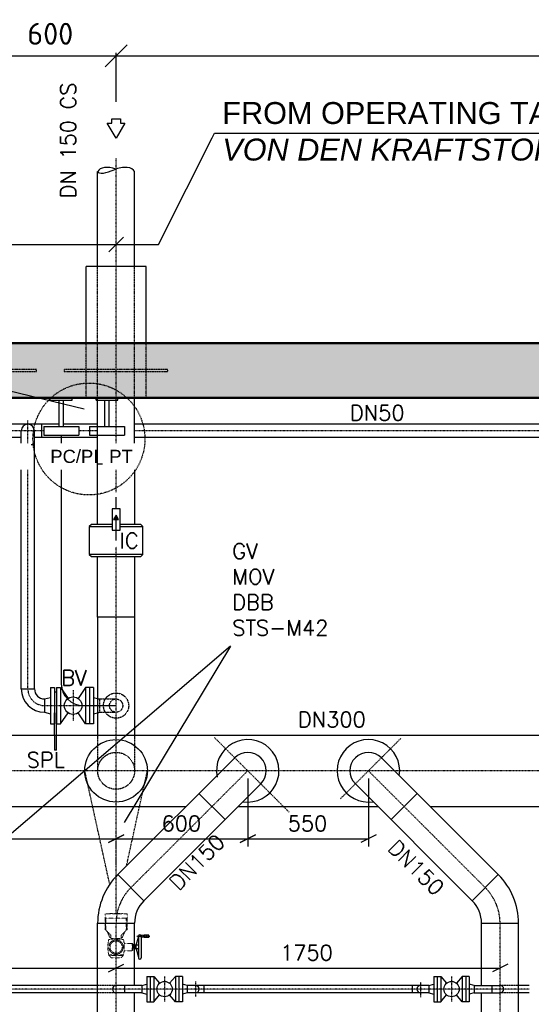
# Model space of a CAD drawing. Header units: millimetres. Extents: x -197187 to 241957296, y -45270 to 70505.
# Tile 52 of 116: x 8126 to 10458, y 11387 to 15877. Entities that reach past the tile are written whole.
import ezdxf
from ezdxf.enums import TextEntityAlignment as Align

# ---------------------------------------------------------------- set-up
doc = ezdxf.new("R2010")
doc.units = ezdxf.units.MM
doc.header["$LTSCALE"] = 0.5
doc.linetypes.add('DASHDOT', pattern=[1, 0.5, -0.25, 0, -0.25])
doc.linetypes.add('HIDDEN', pattern=[0.375, 0.25, -0.125])
for name, color, linetype in [('15', 7, 'Continuous'), ('41', 7, 'Continuous'), ('BEMAßUNG', 7, 'Continuous'), ('Beschriftung', 7, 'Continuous'), ('P-MU025ENTLÜ', 7, 'Continuous'), ('P-MU050ENTL', 7, 'Continuous'), ('P-MU150AUSL', 7, 'Continuous'), ('P-MU200AUSL', 7, 'Continuous'), ('P-MU250AUSL', 7, 'Continuous'), ('P-MU300AUSL', 7, 'Continuous')]:
    doc.layers.add(name, color=color, linetype=linetype)
doc.styles.add('LBB3.5M1000', font='isocp.shx', dxfattribs={"height": 3.5})
doc.styles.add('ROMANS', font='ROMANS', dxfattribs={"height": 0.2})
doc.styles.get("Standard").update_dxf_attribs({"font": 'isocpeur.ttf'})
doc.dimstyles.new('DIN', dxfattribs={"dimtxt": 2.5, "dimasz": 2.5, "dimexe": 1.25, "dimexo": 0.625, "dimtad": 1, "dimtih": 1, "dimdec": 4, "dimdsep": 46, "dimlunit": 6, "dimtxsty": 'Standard', "dimcen": 2.5, "dimadec": 0, "dimazin": 0, "dimtfac": 1, "dimtdec": 4, "dimtmove": 0, "dimatfit": 3, "dimfxl": 0, "dimtvp": 1, "dimtolj": 1, "dimtzin": 0, "dimarcsym": 0})

# ---------------------------------------------------------------- blocks, each defined once
blk = doc.blocks.new('_Oblique')
at = {"color": 0, "linetype": 'ByBlock', "lineweight": -2}
blk.add_line((-0.5, -0.5), (0.5, 0.5), dxfattribs=at)
blk = doc.blocks.new('*D13')
at = {"layer": 'BEMAßUNG', "color": 0, "lineweight": -2, "transparency": 16777216}
for p, q in [((8565.5, 15502), (8565.5, 15724.9)), ((13315.5, 15502), (13315.5, 15724.9)), ((8565.5, 15712.4), (13315.5, 15712.4))]:
    blk.add_line(p, q, dxfattribs=at)
at = {"layer": 'DEFPOINTS', "color": 0, "transparency": 16777216}
for p in [(13315.5, 15712.4), (8565.5, 14402), (13315.5, 14402)]:
    blk.add_point(p, dxfattribs=at)
at = {"layer": 'BEMAßUNG', "color": 0, "lineweight": -2, "transparency": 16777216, "xscale": 100, "yscale": 100, "zscale": 100, "rotation": 180}
blk.add_blockref('_Oblique', (8565.5, 15712.4), dxfattribs=at)
at = {"layer": 'BEMAßUNG', "color": 0, "lineweight": -2, "transparency": 16777216, "xscale": 100, "yscale": 100, "zscale": 100}
blk.add_blockref('_Oblique', (13315.5, 15712.4), dxfattribs=at)
at = {"layer": 'BEMAßUNG', "color": 0, "transparency": 16777216, "insert": (10940.5, 15812.4), "char_height": 100, "attachment_point": 5}
blk.add_mtext('\\A1;4.750', dxfattribs=at)
blk = doc.blocks.new('*D14')
at = {"layer": 'BEMAßUNG', "color": 0, "lineweight": -2, "transparency": 16777216}
for p, q in [((7965.5, 15502), (7965.5, 15724.9)), ((8565.5, 15502), (8565.5, 15724.9)), ((7965.5, 15712.4), (8565.5, 15712.4))]:
    blk.add_line(p, q, dxfattribs=at)
at = {"layer": 'DEFPOINTS', "color": 0, "transparency": 16777216}
for p in [(8565.5, 15712.4), (7965.5, 14402), (8565.5, 14402)]:
    blk.add_point(p, dxfattribs=at)
at = {"layer": 'BEMAßUNG', "color": 0, "lineweight": -2, "transparency": 16777216, "xscale": 100, "yscale": 100, "zscale": 100, "rotation": 180}
blk.add_blockref('_Oblique', (7965.5, 15712.4), dxfattribs=at)
at = {"layer": 'BEMAßUNG', "color": 0, "lineweight": -2, "transparency": 16777216, "xscale": 100, "yscale": 100, "zscale": 100}
blk.add_blockref('_Oblique', (8565.5, 15712.4), dxfattribs=at)
at = {"layer": 'BEMAßUNG', "color": 0, "transparency": 16777216, "insert": (8265.5, 15812.4), "char_height": 100, "attachment_point": 5}
blk.add_mtext('\\A1;600', dxfattribs=at)

msp = doc.modelspace()

# ---------------------------------------------------------------- hatches: boundary and pattern name
h = msp.add_hatch(color=256)
h.dxf.hatch_style = 1
h.paths.add_polyline_path([(8565.549, 13617.779), (8553.952, 13597.693), (8577.146, 13597.693)])

# ---------------------------------------------------------------- linework, layer by layer
for p, q in [((8565.549, 13645.981), (8565.549, 13700.306)), ((8565.549, 13502.018), (8565.549, 13597.693)), ((8481.399, 13152.018), (8481.399, 12614.018)), ((8649.699, 13152.018), (8649.699, 12614.018))]:
    msp.add_line(p, q)
for points in [[(8547.447, 13645.981), (8547.447, 13549.405), (8583.651, 13549.405), (8583.651, 13645.981)], [(8565.549, 13617.779), (8553.952, 13597.693), (8577.146, 13597.693)]]:
    msp.add_lwpolyline(points, close=True)
msp.add_circle((8565.549, 12452.018), 142.5)
at = {"layer": '15', "linetype": 'Continuous', "ltscale": 10}
msp.add_line((8600.549, 12159.518), (8530.549, 12124.518), dxfattribs=at)
at = {"layer": '41', "linetype": 'Continuous', "lineweight": 50, "ltscale": 10}
for p, q in [((15673.032, 14402.018), (2565.549, 14402.018)), ((15215.549, 14152.018), (2815.549, 14152.018))]:
    msp.add_line(p, q, dxfattribs=at)
at = {"layer": '41', "linetype": 'Continuous', "ltscale": 10}
for p, q in [((8265.549, 14142.018), (8265.549, 14152.018)), ((8265.549, 14142.018), (8365.549, 14142.018)), ((8305.549, 14022.018), (8305.549, 14142.018)), ((8325.549, 14022.018), (8325.549, 14142.018)), ((8365.549, 14142.018), (8365.549, 14152.018)), ((8474.056, 14142.018), (8474.056, 14152.018)), ((8474.056, 14142.018), (8574.056, 14142.018)), ((8514.056, 14022.018), (8514.056, 14142.018)), ((8534.056, 14022.018), (8534.056, 14142.018)), ((8574.056, 14142.018), (8574.056, 14152.018)), ((8227.549, 13971.868), (8227.549, 14032.168)), ((8235.549, 14022.018), (8395.549, 14022.018)), ((8235.549, 14022.018), (8235.549, 13982.018)), ((8395.549, 14022.018), (8395.549, 13982.018)), ((8444.056, 14022.018), (8604.056, 14022.018)), ((8444.056, 14022.018), (8444.056, 13982.018)), ((8604.056, 14022.018), (8604.056, 13982.018)), ((8235.549, 13982.018), (8395.549, 13982.018)), ((8315.549, 13982.018), (8315.549, 12849.268)), ((8444.056, 13982.018), (8604.056, 13982.018)), ((8193.699, 13938.018), (8133.399, 13938.018)), ((8415.549, 12749.268), (8565.985, 12749.268))]:
    msp.add_line(p, q, dxfattribs=at)
at = {"layer": '41', "linetype": 'HIDDEN', "ltscale": 10}
msp.add_line((8462.549, 12666.768), (8455.999, 12666.768), dxfattribs=at)
at = {"layer": '41', "linetype": 'Continuous', "ltscale": 10}
msp.add_arc((8415.549, 12849.268), 100, 180, 270, dxfattribs=at)
at = {"layer": 'BEMAßUNG', "linetype": 'Continuous', "ltscale": 10}
for p, q in [((9165.549, 12417.018), (9165.549, 12107.018)), ((9715.549, 12417.018), (9715.549, 12107.018)), ((5615.549, 12142.018), (9715.549, 12142.018)), ((8530.549, 12124.518), (8600.549, 12159.518)), ((9200.549, 12159.518), (9130.549, 12124.518)), ((9130.549, 12124.518), (9200.549, 12159.518)), ((9750.549, 12159.518), (9680.549, 12124.518)), ((5015.549, 11552.607), (10315.549, 11552.607)), ((8530.549, 11535.107), (8600.549, 11570.107)), ((10350.549, 11570.107), (10280.549, 11535.107))]:
    msp.add_line(p, q, dxfattribs=at)
at = {"layer": 'Beschriftung'}
for p, q in [((8598.942, 14885.611), (8532.156, 14818.825)), ((6708.481, 14852.218), (8759.432, 14852.218)), ((6015.064, 14689.561), (8419.7, 14101.728))]:
    msp.add_line(p, q, dxfattribs=at)
at = {"layer": 'P-MU025ENTLÜ', "linetype": 'Continuous', "ltscale": 10}
for p, q in [((8705.549, 11514.25), (8705.549, 11399.25)), ((8705.549, 11514.25), (8737.549, 11514.25)), ((8721.549, 11514.25), (8721.549, 11399.25)), ((8737.549, 11514.25), (8737.549, 11399.25)), ((8737.549, 11514.25), (8763.848, 11483.389)), ((8835.549, 11514.25), (8809.25, 11483.389)), ((8867.549, 11514.25), (8835.549, 11514.25)), ((8835.549, 11514.25), (8835.549, 11399.25)), ((8851.549, 11514.25), (8851.549, 11399.25)), ((8867.549, 11514.25), (8867.549, 11399.25)), ((10013.549, 11514.25), (10013.549, 11399.25)), ((10013.549, 11514.25), (10045.549, 11514.25)), ((10029.549, 11514.25), (10029.549, 11399.25)), ((10045.549, 11514.25), (10045.549, 11399.25)), ((10045.549, 11514.25), (10071.848, 11483.389)), ((10143.549, 11514.25), (10117.25, 11483.389)), ((10175.549, 11514.25), (10143.549, 11514.25)), ((10143.549, 11514.25), (10143.549, 11399.25)), ((10159.549, 11514.25), (10159.549, 11399.25)), ((10175.549, 11514.25), (10175.549, 11399.25)), ((8481.399, 11473.6), (7089.549, 11473.6)), ((8683.549, 11473.6), (8565.549, 11473.6)), ((8603.549, 11473.6), (8603.549, 11439.9)), ((8683.549, 11473.6), (8705.549, 11479.494)), ((8683.549, 11473.6), (8683.549, 11439.9)), ((8889.549, 11473.6), (8867.549, 11479.494)), ((9991.549, 11473.6), (8889.549, 11473.6)), ((8889.549, 11473.6), (8889.549, 11439.9)), ((8965.549, 11473.6), (8965.549, 11439.9)), ((9915.549, 11473.6), (9915.549, 11439.9)), ((9991.549, 11473.6), (10013.549, 11479.494)), ((9991.549, 11473.6), (9991.549, 11439.9)), ((10197.549, 11473.6), (10175.549, 11479.494)), ((10197.549, 11473.6), (10315.549, 11473.6)), ((10197.549, 11473.6), (10197.549, 11439.9)), ((10277.549, 11473.6), (10277.549, 11439.9)), ((10448.721, 11473.6), (10399.699, 11473.6)), ((8481.399, 11439.9), (7089.549, 11439.9)), ((8683.549, 11439.9), (8565.549, 11439.9)), ((8683.549, 11439.9), (8705.549, 11434.005)), ((8737.549, 11399.25), (8763.848, 11430.11)), ((8835.549, 11399.25), (8809.25, 11430.11)), ((8889.549, 11439.9), (8867.549, 11434.005)), ((9991.549, 11439.9), (8889.549, 11439.9)), ((9991.549, 11439.9), (10013.549, 11434.005)), ((10045.549, 11399.25), (10071.848, 11430.11)), ((10143.549, 11399.25), (10117.25, 11430.11)), ((10197.549, 11439.9), (10175.549, 11434.005)), ((10197.549, 11439.9), (10315.549, 11439.9)), ((10448.721, 11439.9), (10399.699, 11439.9)), ((8705.549, 11399.25), (8737.549, 11399.25)), ((8867.549, 11399.25), (8835.549, 11399.25)), ((10013.549, 11399.25), (10045.549, 11399.25)), ((10175.549, 11399.25), (10143.549, 11399.25))]:
    msp.add_line(p, q, dxfattribs=at)
at = {"layer": 'P-MU025ENTLÜ', "linetype": 'DASHDOT', "ltscale": 10}
for p, q in [((8786.549, 11514.25), (8786.549, 11399.25)), ((10094.549, 11514.25), (10094.549, 11399.25)), ((10448.721, 11456.75), (3578.857, 11456.75)), ((8927.549, 11491.83), (8927.549, 11422.854)), ((9953.549, 11489.04), (9953.549, 11420.659))]:
    msp.add_line(p, q, dxfattribs=at)
at = {"layer": 'P-MU025ENTLÜ', "linetype": 'HIDDEN', "ltscale": 10}
for p, q in [((8565.549, 11473.6), (8481.399, 11473.6)), ((10399.699, 11473.6), (10315.549, 11473.6)), ((8565.549, 11439.9), (8481.399, 11439.9)), ((10399.699, 11439.9), (10315.549, 11439.9))]:
    msp.add_line(p, q, dxfattribs=at)
at = {"layer": 'P-MU025ENTLÜ', "linetype": 'Continuous', "ltscale": 10}
for centre in [(8786.549, 11456.75), (10094.549, 11456.75)]:
    msp.add_circle(centre, 35, dxfattribs=at)
for centre, start, end in [((8565.549, 11456.75), 90, 270), ((8927.549, 11456.75), 270, 90), ((9953.549, 11456.75), 90, 270), ((10315.549, 11456.75), 270, 90)]:
    msp.add_arc(centre, 16.85, start, end, dxfattribs=at)
at = {"layer": 'P-MU050ENTL', "linetype": 'Continuous', "ltscale": 10}
for p, q in [((8305.549, 14032.168), (8049.699, 14032.168)), ((8481.399, 14032.168), (8325.549, 14032.168)), ((10626.893, 14032.168), (8649.699, 14032.168)), ((8133.399, 13971.868), (8049.699, 13971.868)), ((8133.399, 12825.268), (8133.399, 14002.018)), ((8193.699, 13129.018), (8193.699, 14002.018)), ((8481.399, 13971.868), (8193.699, 13971.868)), ((10626.893, 13971.868), (8649.699, 13971.868)), ((8193.699, 12825.268), (8193.699, 13129.018)), ((8133.399, 12825.268), (8193.699, 12825.268)), ((8266.549, 12831.768), (8266.549, 12666.768)), ((8266.549, 12831.768), (8284.549, 12831.768)), ((8284.549, 12831.768), (8284.549, 12666.768)), ((8294.549, 12811.268), (8284.549, 12811.268)), ((8294.549, 12831.768), (8294.549, 12666.768)), ((8294.549, 12831.768), (8312.549, 12831.768)), ((8312.549, 12831.768), (8312.549, 12666.768)), ((8312.549, 12831.768), (8346.812, 12782.178)), ((8426.549, 12831.768), (8392.286, 12782.178)), ((8455.999, 12831.768), (8426.549, 12831.768)), ((8426.549, 12831.768), (8426.549, 12666.768)), ((8444.549, 12831.768), (8444.549, 12666.768)), ((8462.549, 12831.768), (8455.999, 12831.768)), ((8462.549, 12831.768), (8462.549, 12666.768)), ((8239.549, 12779.418), (8266.549, 12786.653)), ((8239.549, 12779.418), (8239.549, 12719.118)), ((8462.549, 12786.653), (8481.399, 12781.602)), ((8239.549, 12719.118), (8266.549, 12711.884)), ((8284.549, 12614.018), (8284.549, 12715.768)), ((8294.549, 12614.018), (8294.549, 12715.768)), ((8312.549, 12666.768), (8346.812, 12716.359)), ((8426.549, 12666.768), (8392.287, 12716.359)), ((8462.549, 12711.884), (8481.399, 12716.935)), ((8266.549, 12666.768), (8284.549, 12666.768)), ((8294.549, 12666.768), (8312.549, 12666.768)), ((8455.999, 12666.768), (8426.549, 12666.768)), ((8284.549, 12614.018), (8284.549, 12546.268)), ((8294.549, 12546.268), (8294.549, 12614.018)), ((8294.549, 12546.268), (8284.549, 12546.268))]:
    msp.add_line(p, q, dxfattribs=at)
at = {"layer": 'P-MU050ENTL', "linetype": 'DASHDOT', "ltscale": 10}
for p, q in [((8163.549, 13129.018), (8163.549, 14048.778)), ((8235.549, 14002.018), (8049.699, 14002.018)), ((8481.399, 14002.018), (8395.549, 14002.018)), ((11935.549, 14002.018), (8649.699, 14002.018)), ((8163.549, 12825.268), (8163.549, 13129.018)), ((8369.549, 12819.268), (8369.549, 12679.268)), ((8239.549, 12749.268), (8565.549, 12749.268))]:
    msp.add_line(p, q, dxfattribs=at)
at = {"layer": 'P-MU050ENTL', "linetype": 'Continuous', "ltscale": 10}
msp.add_circle((8369.549, 12749.268), 40, dxfattribs=at)
for centre, radius, start, end in [((8163.549, 14002.018), 30.15, 0, 180), ((8239.549, 12825.268), 106.15, 180, 270), ((8239.549, 12825.268), 45.85, 180, 270)]:
    msp.add_arc(centre, radius, start, end, dxfattribs=at)
at = {"layer": 'P-MU050ENTL', "linetype": 'DASHDOT', "ltscale": 10}
msp.add_arc((8239.549, 12825.268), 76, 180, 270, dxfattribs=at)
at = {"layer": 'P-MU150AUSL', "linetype": 'Continuous', "ltscale": 10}
for p, q in [((8481.399, 14752.018), (8481.399, 15183.849)), ((8649.699, 14752.018), (8649.699, 15183.849)), ((8429.049, 14402.018), (8429.049, 14752.018)), ((8702.049, 14752.018), (8429.049, 14752.018)), ((8702.049, 14402.018), (8702.049, 14752.018)), ((8649.699, 13852.018), (8649.699, 14152.018)), ((8443.049, 13565.518), (8547.447, 13565.518)), ((8583.651, 13565.518), (8688.049, 13565.518)), ((8688.049, 13438.518), (8443.049, 13438.518)), ((8649.699, 13152.018), (8481.399, 13152.018)), ((8649.699, 13152.018), (8481.399, 13152.018)), ((9106.046, 12511.521), (8573.412, 11978.887)), ((9775.052, 12511.521), (10307.687, 11978.887)), ((9225.052, 12392.515), (8692.418, 11859.881)), ((9656.046, 12392.515), (10188.681, 11859.881)), ((9062.418, 12229.881), (8943.412, 12348.887)), ((9818.681, 12229.881), (9937.687, 12348.887)), ((8573.412, 11978.887), (8692.418, 11859.881)), ((10188.681, 11859.881), (10307.687, 11978.887)), ((8481.399, 10451.018), (8481.399, 11756.749)), ((8481.399, 11756.749), (8649.699, 11756.749)), ((8649.699, 11473.6), (8649.699, 11756.749)), ((10231.399, 11756.75), (10399.699, 11756.75)), ((10231.399, 11473.6), (10231.399, 11756.75)), ((10399.699, 10451.018), (10399.699, 11756.75)), ((8656.976, 11656.756), (8667.004, 11694.182)), ((8667.004, 11697.426), (8667.004, 11599.373)), ((8693.188, 11702.997), (8680.375, 11700.738)), ((8680.375, 11694.114), (8680.375, 11700.738)), ((8680.375, 11697.426), (8680.375, 11599.373)), ((8693.188, 11691.855), (8680.375, 11694.114)), ((8715.473, 11702.997), (8693.188, 11702.997)), ((8693.188, 11691.855), (8693.188, 11702.997)), ((8715.473, 11691.855), (8693.188, 11691.855)), ((8715.473, 11691.855), (8715.473, 11702.997)), ((8655.861, 11656.756), (8649.699, 11656.756)), ((8655.861, 11640.043), (8649.699, 11640.043)), ((8655.861, 11640.043), (8655.861, 11656.756)), ((8656.976, 11653.971), (8655.861, 11653.971)), ((8656.976, 11642.828), (8655.861, 11642.828)), ((8667.004, 11656.756), (8656.976, 11656.756)), ((8656.976, 11640.043), (8656.976, 11656.756)), ((8667.004, 11640.043), (8656.976, 11640.043)), ((8656.976, 11640.043), (8667.004, 11602.617)), ((8649.699, 10451.018), (8649.699, 11439.9)), ((10231.399, 10451.018), (10231.399, 11439.9))]:
    msp.add_line(p, q, dxfattribs=at)
at = {"layer": 'P-MU150AUSL', "linetype": 'HIDDEN', "ltscale": 10}
for p, q in [((8481.399, 14152.018), (8481.399, 14752.018)), ((8649.699, 14152.018), (8649.699, 14752.018)), ((8429.049, 14152.018), (8429.049, 14402.018)), ((8702.049, 14152.018), (8702.049, 14402.018)), ((8489.549, 12779.418), (8489.549, 12719.118))]:
    msp.add_line(p, q, dxfattribs=at)
at = {"layer": 'P-MU150AUSL'}
for q in [(7965.373, 12061.892), (8601.71, 12216.805)]:
    msp.add_line((9087.096, 13019.904), q, dxfattribs=at)
at = {"layer": 'P-MU150AUSL', "linetype": 'DASHDOT', "ltscale": 10}
for p, q in [((9354.174, 12263.393), (9014.017, 12603.551)), ((9587.715, 12324.184), (9864.298, 12600.767)), ((8536.509, 11934.481), (8423.049, 12452.018)), ((8613.004, 12018.48), (8708.049, 12452.018)), ((9165.549, 12452.018), (8632.915, 11919.384)), ((9715.549, 12452.018), (10248.184, 11919.384)), ((8565.549, 10052.868), (8565.549, 11756.749)), ((10315.549, 9778.313), (10315.549, 11756.75)), ((8660.403, 11697.426), (8718.951, 11697.426)), ((8667.004, 11697.426), (8663.505, 11699.446)), ((8667.004, 11697.426), (8663.505, 11695.406))]:
    msp.add_line(p, q, dxfattribs=at)
at = {"layer": 'P-MU150AUSL', "linetype": 'HIDDEN', "ltscale": 10}
for points in [[(7729.049, 14272.018), (8202.049, 14272.018), (8202.049, 14282.018), (7729.049, 14282.018)], [(8329.049, 14272.018), (8802.049, 14272.018), (8802.049, 14282.018), (8329.049, 14282.018)]]:
    msp.add_lwpolyline(points, close=True, dxfattribs=at)
at = {"layer": 'P-MU150AUSL', "linetype": 'Continuous', "ltscale": 10}
for points in [[(8547.447, 13575.518), (8453.049, 13575.518), (8443.049, 13565.518), (8443.049, 13438.518), (8453.049, 13428.518), (8678.049, 13428.518), (8688.049, 13438.518), (8688.049, 13565.518), (8678.049, 13575.518), (8583.651, 13575.518)], [(8649.699, 13428.518), (8649.699, 13152.018), (8481.399, 13152.018), (8481.399, 13428.518)]]:
    msp.add_lwpolyline(points, dxfattribs=at)
at = {"layer": 'P-MU150AUSL', "linetype": 'HIDDEN', "ltscale": 10}
for points in [[(8481.399, 12781.602), (8489.549, 12779.418), (8565.549, 12779.418)], [(8481.399, 12716.935), (8489.549, 12719.118), (8565.549, 12719.118)]]:
    msp.add_lwpolyline(points, dxfattribs=at)
for radius, start, end in [(57.5, 189.863672, 189.863664), (30.15, 199.0686, 199.068592)]:
    msp.add_arc((8565.549, 12749.268), radius, start, end, dxfattribs=at)
at = {"layer": 'P-MU150AUSL', "linetype": 'Continuous', "ltscale": 10}
for centre, radius, start, end in [((9165.549, 12452.018), 142.5, 261.1944, 191.597836), ((9715.549, 12452.018), 142.5, 351.194353, 278.8056), ((9165.549, 12452.018), 84.15, 315, 135), ((9715.549, 12452.018), 84.15, 45, 225), ((8795.549, 11756.75), 314.15, 134.999975, 180), ((10085.549, 11756.75), 314.15, 0, 45), ((8795.549, 11756.75), 145.85, 134.999975, 180), ((10085.549, 11756.75), 145.85, 0, 45), ((8673.689, 11697.426), 6.685, 0, 180), ((8673.689, 11599.373), 6.685, 180, 0)]:
    msp.add_arc(centre, radius, start, end, dxfattribs=at)
at = {"layer": 'P-MU150AUSL', "linetype": 'DASHDOT', "ltscale": 10}
for centre, start, end in [((8795.549, 11756.75), 134.999975, 180), ((10085.549, 11756.75), 0, 45)]:
    msp.add_arc(centre, 230, start, end, dxfattribs=at)
at = {"layer": 'P-MU150AUSL', "linetype": 'Continuous', "ltscale": 10}
for centre, major_axis, ratio, start_param, end_param in [((8547.039, 15213.617), (-65.64, -29.769), 0.32393588, 0, 1.57079633), ((8559.191, 15152.744), (-77.02, 31.104), 0.51427667, 4.83132871, 6.28318531), ((8572.679, 15152.744), (77.02, 31.104), 0.51427667, 0, 1.57079633)]:
    msp.add_ellipse(centre, major_axis=major_axis, ratio=ratio, start_param=start_param, end_param=end_param, dxfattribs=at)
at = {"layer": 'P-MU200AUSL', "linetype": 'DASHDOT', "ltscale": 10}
for p, q in [((8565.549, 13721.866), (8565.549, 15245.636)), ((8565.549, 11802.018), (8565.549, 13473.827)), ((8565.549, 12011.83), (8565.549, 12177.018))]:
    msp.add_line(p, q, dxfattribs=at)
at = {"layer": 'P-MU200AUSL', "ltscale": 100}
msp.add_line((6446.555, 12290.018), (8884.543, 12290.018), dxfattribs=at)
msp.add_lwpolyline([(8565.549, 15335.911), (8525.549, 15405.192), (8545.549, 15405.192), (8545.549, 15425.192), (8585.549, 15425.192), (8585.549, 15405.192), (8605.549, 15405.192), (8565.549, 15335.911)], close=True, dxfattribs=at)
at = {"layer": 'P-MU250AUSL', "linetype": 'HIDDEN', "ltscale": 10}
for p, q in [((8481.399, 12614.018), (8481.399, 12452.018)), ((8649.699, 12614.018), (8649.699, 12452.018))]:
    msp.add_line(p, q, dxfattribs=at)
at = {"layer": 'P-MU250AUSL', "linetype": 'HIDDEN', "lineweight": 5, "ltscale": 2}
for p, q in [((8518.9, 11734.228), (8515.408, 11742.423)), ((8515.408, 11742.423), (8515.408, 11727.27)), ((8515.408, 11727.27), (8518.9, 11727.27)), ((8518.9, 11725.232), (8541.822, 11702.31)), ((8536.897, 11691.995), (8525.581, 11718.551)), ((8612.198, 11725.232), (8589.277, 11702.31)), ((8594.201, 11691.995), (8605.517, 11718.551)), ((8612.198, 11734.228), (8615.69, 11742.423)), ((8615.69, 11727.27), (8612.198, 11727.27)), ((8615.69, 11742.423), (8615.69, 11727.27)), ((8536.897, 11691.995), (8541.822, 11691.995)), ((8541.822, 11702.31), (8541.822, 11684.146)), ((8589.277, 11702.31), (8589.277, 11684.146)), ((8594.201, 11691.995), (8589.277, 11691.995)), ((8639.148, 11665.113), (8602.099, 11665.113)), ((8639.148, 11631.686), (8602.099, 11631.686)), ((8639.148, 11665.113), (8639.148, 11631.686)), ((8639.148, 11665.113), (8641.933, 11662.327)), ((8639.148, 11631.686), (8641.933, 11634.472)), ((8641.933, 11662.327), (8641.933, 11634.472)), ((8641.933, 11662.327), (8644.719, 11662.327)), ((8641.933, 11634.472), (8644.719, 11634.472)), ((8644.719, 11662.327), (8644.719, 11634.472)), ((8649.699, 11656.756), (8644.719, 11656.756)), ((8649.699, 11640.043), (8644.719, 11640.043)), ((8532.6, 11610.051), (8532.6, 11614.166)), ((8532.6, 11610.051), (8544.06, 11598.59)), ((8598.499, 11610.051), (8532.6, 11610.051)), ((8544.06, 11598.59), (8587.038, 11598.59)), ((8598.499, 11610.051), (8587.038, 11598.59)), ((8598.499, 11610.051), (8598.499, 11614.166))]:
    msp.add_line(p, q, dxfattribs=at)
for points in [[(8515.408, 11742.423), (8515.408, 11799.726), (8565.549, 11799.726)], [(8612.198, 11725.232), (8612.198, 11779.67), (8518.9, 11779.67), (8518.9, 11725.232)], [(8565.549, 11799.726), (8536.897, 11799.726), (8536.897, 11802.018), (8565.549, 11802.018)], [(8565.549, 11799.726), (8594.201, 11799.726), (8594.201, 11802.018), (8565.549, 11802.018)], [(8615.69, 11742.423), (8615.69, 11799.726), (8565.549, 11799.726)], [(8541.822, 11686.748), (8589.277, 11686.748)]]:
    msp.add_lwpolyline(points, dxfattribs=at)
at = {"layer": 'P-MU250AUSL', "linetype": 'HIDDEN', "ltscale": 10}
msp.add_circle((8565.549, 12452.018), 84.15, dxfattribs=at)
at = {"layer": 'P-MU250AUSL', "linetype": 'HIDDEN', "lineweight": 5, "ltscale": 2}
for radius in [32.95, 27.733]:
    msp.add_circle((8565.549, 11648.4), radius, dxfattribs=at)
for centre, radius, start, end in [((8705.905, 11648.4), 177.694, 169.410808, 190.589195), ((8533.276, 11680.672), 2.074, 100.589198, 169.410808), ((8565.549, 11508.044), 177.694, 79.410811, 100.589198), ((8597.822, 11680.672), 2.074, 10.589198, 79.410811), ((8425.193, 11648.4), 177.694, 349.41081, 10.589198), ((8533.276, 11616.127), 2.074, 190.589195, 259.410809), ((8565.549, 11788.755), 177.694, 259.410809, 280.589196), ((8597.822, 11616.127), 2.074, 280.589196, 349.41081)]:
    msp.add_arc(centre, radius, start, end, dxfattribs=at)
at = {"layer": 'P-MU300AUSL', "linetype": 'Continuous', "ltscale": 10}
for p, q in [((5153.838, 12614.018), (11495.549, 12614.018)), ((9122.555, 12290.018), (9758.543, 12290.018)), ((9996.555, 12290.018), (11495.549, 12290.018))]:
    msp.add_line(p, q, dxfattribs=at)
at = {"layer": 'P-MU300AUSL', "linetype": 'DASHDOT', "ltscale": 10}
msp.add_line((11736.549, 12452.018), (4918.171, 12452.018), dxfattribs=at)

# ---------------------------------------------------------------- texts
at = {"layer": 'BEMAßUNG', "linetype": 'Continuous', "ltscale": 10, "style": 'ROMANS'}
msp.add_text('DN 150 CS', height=70, rotation=90, dxfattribs=at).set_placement((8382.279, 15589.921), align=Align.RIGHT)
for s, p in [('DN50', (9631.353, 14049.124)), ('DN300', (9394.56, 12650.629))]:
    msp.add_text(s, height=70, dxfattribs=at).set_placement(p)
for s, p in [('600', (8772.951, 12212.018)), ('550', (9347.951, 12212.018)), ('1750', (9313.226, 11622.607))]:
    msp.add_text(s, height=70, dxfattribs=at).set_placement(p, align=Align.MIDDLE_LEFT)
for rotation, p in [(45.284124, (8849.935, 11900.97)), (315.284124, (9798.781, 12094.454))]:
    msp.add_text('DN150', height=70, rotation=rotation, dxfattribs=at).set_placement(p)
at = {"layer": 'P-MU050ENTL', "linetype": 'Continuous', "ltscale": 10, "style": 'ROMANS'}
for s, p in [('BV', (8315.206, 12841.071)), ('SPL', (8158.331, 12466.706))]:
    msp.add_text(s, height=70, dxfattribs=at).set_placement(p)
at = {"layer": 'P-MU150AUSL', "insert": (9095.254, 13488.718), "char_height": 70, "width": 824.33114, "attachment_point": 1, "style": 'ROMANS'}
msp.add_mtext('GV\\PMOV\\PDBB\\PSTS-M42', dxfattribs=at)
at = {"layer": 'P-MU200AUSL', "ltscale": 100, "style": 'ROMANS'}
msp.add_text('IC', height=70, dxfattribs=at).set_placement((8581.9, 13466.289))

# ---------------------------------------------------------------- dimensions: what is measured, and where the dimension line sits
at = {"layer": 'BEMAßUNG'}
for base, p1, p2, picture, middle in [((8565.549, 15712.406), (7965.549, 14402.018), (8565.549, 14402.018), '*D14', (8265.549, 15812.406)), ((13315.549, 15712.406), (8565.549, 14402.018), (13315.549, 14402.018), '*D13', (10940.549, 15812.406))]:
    dim = msp.add_linear_dim(base=base, p1=p1, p2=p2, dimstyle='DIN', override={"dimscale": 10, "dimtxt": 10, "dimasz": 10, "dimexo": 110, "dimgap": 5, "dimdec": 2, "dimblk1": 'Oblique', "dimblk2": 'Oblique', "dimsah": 1, "dimtdec": 2, "dimtmove": 2}, dxfattribs=at)
    dim.commit()
    dim.dimension.update_dxf_attribs({"geometry": picture, "text_midpoint": middle})

# ---------------------------------------------------------------- next in the draw order: texts
at = {"layer": 'Beschriftung', "attachment_point": 1, "style": 'LBB3.5M1000', "bg_fill": 2}
for s, insert, char_height, width in [('{\\fArial|b0|i0|c0|p34;FROM OPERATING TANKS\\P\\fArial|b0|i1|c0|p34;VON DEN KRAFTSTOFFBEHÄLTERN}', (9049.562, 15501.186), 100, 2476.12491), ('{\\fArial|b0|i0|c0|p34;PC/PI}', (8265.73, 13915.648), 60, 213.35671)]:
    msp.add_mtext(s, dxfattribs=dict(at, insert=insert, char_height=char_height, width=width))

# ---------------------------------------------------------------- next in the draw order: hatches: boundary and pattern name
at = {"lineweight": 5}
h = msp.add_hatch(dxfattribs=at)
h.set_pattern_fill('ANSI33', color=256, scale=25)
h.set_pattern_definition([(45, (2565.55, 3652.02), (-112.2532, 112.2532), []), (45, (2677.8, 3652.02), (-112.2532, 112.2532), [79.375, -39.6875])])
h.paths.add_polyline_path([(15673.032, 2202.018), (15673.032, 2452.018), (15465.549, 2452.018), (15465.549, 7302.018), (15673.032, 7302.018), (15673.032, 7552.018), (15465.549, 7552.018), (15465.549, 14152.018), (15673.032, 14152.018), (15673.032, 14397.471), (15673.032, 14397.018), (15673.032, 14402.018), (4995.549, 14402.018), (4995.549, 14397.018), (4940.549, 14397.018), (4935.549, 14392.018), (4935.549, 14352.018), (4930.549, 14352.018), (4930.549, 14377.018), (4875.549, 14377.018), (4870.549, 14372.018), (4870.549, 14332.018), (4865.549, 14332.018), (4865.549, 14152.018), (15215.549, 14152.018), (15215.549, 2272.018), (15220.549, 2272.018), (15220.549, 2232.018), (15225.549, 2227.018), (15280.549, 2227.018), (15280.549, 2252.018), (15285.549, 2252.018), (15285.549, 2212.018), (15290.549, 2207.018), (15345.549, 2207.018), (15345.549, 2202.018)])

# ---------------------------------------------------------------- next in the draw order: linework, layer by layer
at = {"layer": 'Beschriftung'}
for p, q in [((8759.432, 14852.218), (9013.464, 15359.804)), ((9013.464, 15359.804), (11490.484, 15359.804))]:
    msp.add_line(p, q, dxfattribs=at)
at = {"layer": 'P-MU150AUSL', "linetype": 'Continuous', "ltscale": 10}
msp.add_line((8481.399, 13852.018), (8481.399, 14152.018), dxfattribs=at)
msp.add_lwpolyline([(8481.399, 13575.518), (8481.399, 13852.018), (8649.699, 13852.018), (8649.699, 13575.518)], dxfattribs=at)

# ---------------------------------------------------------------- next in the draw order: texts
at = {"layer": 'Beschriftung', "char_height": 60, "width": 213.35671, "attachment_point": 1, "style": 'LBB3.5M1000', "bg_fill": 2}
for insert in [(7934.425, 13915.648), (8534.425, 13915.648)]:
    msp.add_mtext('{\\fArial|b0|i0|c0|p34;PT}', dxfattribs=dict(at, insert=insert))

# ---------------------------------------------------------------- next in the draw order: linework, layer by layer
at = {"layer": 'P-MU300AUSL', "linetype": 'DASHDOT', "ltscale": 10}
msp.add_circle((8441.839, 13964.896), 255.157, dxfattribs=at)

doc.saveas('drawing.dxf')
